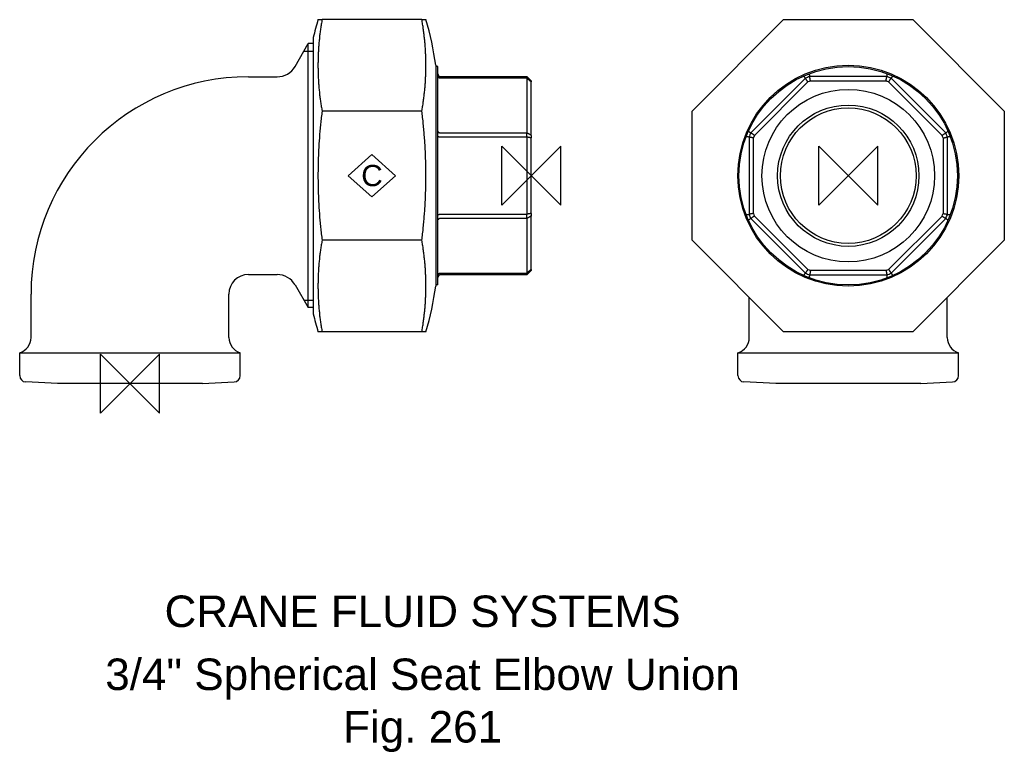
# Model space of a CAD drawing. Extents: x -18 to 139, y -59 to 134.
# Tile 1 of 2: x -18 to 139, y -59 to 58. Entities that reach past the tile are written whole.
import ezdxf

# ---------------------------------------------------------------- set-up
doc = ezdxf.new("R2010")
doc.units = 0
doc.header["$MEASUREMENT"] = 0
doc.layers.get('0').update_dxf_attribs({"linetype": 'CONTINUOUS'})
for name, color, linetype in [('DETAIL', 2, 'CONTINUOUS'), ('ORIGIN', 6, 'CONTINUOUS'), ('SYMBOL', 3, 'CONTINUOUS')]:
    doc.layers.add(name, color=color, linetype=linetype)
doc.layers.add('TEXT', color=7, linetype='CONTINUOUS', lineweight=13)
doc.styles.add('fastrack', font='ARIAL.TTF')

# ---------------------------------------------------------------- blocks, each defined once
blk = doc.blocks.new('C Symbol')
at = {"layer": 'SYMBOL'}
for p, q in [((-10, 0), (0, 9)), ((0, 9), (10, 0)), ((0, -9), (-10, 0)), ((10, 0), (0, -9))]:
    blk.add_line(p, q, dxfattribs=at)
at = {"layer": 'SYMBOL', "insert": (0, 0), "char_height": 9, "attachment_point": 5, "style": 'fastrack'}
blk.add_mtext('C', dxfattribs=at)
blk = doc.blocks.new('ZPO')
at = {"layer": 'ORIGIN'}
for p, q in [((-20, 20), (20, -20)), ((20, 20), (-20, -20)), ((-20, -20), (-20, 20)), ((20, -20), (20, 20))]:
    blk.add_line(p, q, dxfattribs=at)

msp = doc.modelspace()

# ---------------------------------------------------------------- linework, layer by layer
at = {"layer": 'DETAIL'}
for p, q in [((29.83, 57.77), (30.49, 57.77)), ((46.31, 57.77), (30.49, 57.77)), ((46.31, 57.77), (46.97, 57.77)), ((89.21, 43.26), (103.72, 57.77)), ((103.72, 57.77), (124.24, 57.77)), ((124.24, 57.77), (138.74, 43.26)), ((29.09, 54.93), (29.09, 11.07)), ((26.22, 50.35), (28.3, 53.96)), ((28.3, 12.05), (28.3, 53.96)), ((29.09, 53.96), (28.3, 53.96)), ((29.09, 52.74), (27.6, 52.74)), ((48.52, 50.53), (48.52, 15.47)), ((48.87, 50.34), (48.52, 50.34)), ((48.87, 15.67), (48.87, 50.34)), ((18.8, 48.7), (23.36, 48.7)), ((49.27, 48.75), (62.97, 48.75)), ((62.97, 48.47), (49.27, 48.47)), ((62.97, 48.47), (62.97, 48.75)), ((63.67, 48.05), (62.97, 48.75)), ((62.97, 48.47), (62.97, 39.8)), ((107.17, 48.47), (98.51, 39.8)), ((120.11, 48.75), (107.85, 48.75)), ((129.45, 39.8), (120.78, 48.47)), ((63.67, 48.05), (63.67, 47.88)), ((63.67, 39.4), (63.67, 47.88)), ((99.1, 39.4), (107.57, 47.88)), ((107.98, 48.05), (119.97, 48.05)), ((120.38, 47.88), (128.86, 39.4)), ((46.31, 43.26), (30.49, 43.26)), ((89.21, 22.74), (89.21, 43.26)), ((138.74, 43.26), (138.74, 22.74)), ((49.27, 39.8), (62.97, 39.8)), ((62.97, 39.13), (49.27, 39.13)), ((62.97, 39.13), (62.97, 39.8)), ((62.97, 39.13), (62.97, 26.87)), ((63.67, 39.4), (63.67, 38.99)), ((98.23, 39.13), (98.23, 26.87)), ((129.73, 26.87), (129.73, 39.13)), ((63.67, 27.01), (63.67, 38.99)), ((98.93, 27.01), (98.93, 38.99)), ((129.03, 38.99), (129.03, 27.01)), ((49.27, 26.87), (62.97, 26.87)), ((62.97, 26.2), (62.97, 26.87)), ((63.67, 27.01), (63.67, 26.6)), ((63.67, 18.12), (63.67, 26.6)), ((107.57, 18.12), (99.1, 26.6)), ((128.86, 26.6), (120.38, 18.12)), ((62.97, 26.2), (49.27, 26.2)), ((62.97, 26.2), (62.97, 17.53)), ((98.51, 26.2), (107.17, 17.53)), ((120.78, 17.53), (129.45, 26.2)), ((46.31, 22.74), (30.49, 22.74)), ((103.72, 8.23), (89.21, 22.74)), ((138.74, 22.74), (124.24, 8.23)), ((18.8, 17.3), (23.36, 17.3)), ((49.27, 17.53), (62.97, 17.53)), ((62.97, 17.25), (49.27, 17.25)), ((63.67, 17.95), (62.97, 17.25)), ((62.97, 17.25), (62.97, 17.53)), ((63.67, 18.12), (63.67, 17.95)), ((107.85, 17.25), (120.11, 17.25)), ((119.97, 17.95), (107.98, 17.95)), ((26.22, 15.65), (28.3, 12.05)), ((48.87, 15.67), (48.52, 15.67)), ((-15.7, 7.3), (-15.7, 14.2)), ((15.7, 7.3), (15.7, 14.2)), ((27.6, 13.26), (29.09, 13.26)), ((98.28, 7.3), (98.28, 13.68)), ((129.68, 7.3), (129.68, 13.68)), ((29.09, 12.05), (28.3, 12.05)), ((30.49, 8.23), (29.83, 8.23)), ((46.31, 8.23), (30.49, 8.23)), ((46.97, 8.23), (46.31, 8.23)), ((124.24, 8.23), (103.72, 8.23)), ((-17.5, 4.9), (17.5, 4.9)), ((-17.5, 1.26), (-17.5, 4.9)), ((17.5, 1.26), (17.5, 4.9)), ((96.48, 4.9), (131.48, 4.9)), ((96.48, 1.26), (96.48, 4.9)), ((131.48, 1.26), (131.48, 4.9)), ((-11.5, 0), (-16.55, 0.26)), ((11.5, 0), (-11.5, 0)), ((11.5, 0), (16.55, 0.26)), ((102.48, 0), (97.43, 0.26)), ((125.48, 0), (102.48, 0)), ((125.48, 0), (130.53, 0.26))]:
    msp.add_line(p, q, dxfattribs=at)
at = {"layer": 'DETAIL', "flags": 128}
for points in [[(30.49, 57.77), (30.45, 57.58), (30.42, 57.4), (30.39, 57.22), (30.36, 57.04), (30.33, 56.86), (30.3, 56.68), (30.27, 56.5), (30.25, 56.32), (30.22, 56.13), (30.2, 55.95), (30.17, 55.77), (30.15, 55.59), (30.13, 55.41), (30.1, 55.23), (30.08, 55.05), (30.06, 54.87), (30.05, 54.69), (30.03, 54.51), (30.01, 54.33), (29.99, 54.16), (29.98, 53.98), (29.96, 53.8), (29.95, 53.62), (29.94, 53.44), (29.92, 53.27), (29.91, 53.09), (29.9, 52.92), (29.89, 52.74), (29.88, 52.57), (29.88, 52.39), (29.87, 52.22), (29.86, 52.04), (29.85, 51.87), (29.85, 51.7), (29.84, 51.53), (29.84, 51.36), (29.84, 51.19), (29.84, 51.02), (29.83, 50.85), (29.83, 50.68), (29.83, 50.51), (29.83, 50.34), (29.83, 50.18), (29.84, 50.01), (29.84, 49.84), (29.84, 49.67), (29.84, 49.5), (29.85, 49.32), (29.85, 49.15), (29.86, 48.98), (29.87, 48.81), (29.88, 48.63), (29.88, 48.46), (29.89, 48.28), (29.9, 48.11), (29.91, 47.93), (29.92, 47.75), (29.94, 47.58), (29.95, 47.4), (29.96, 47.22), (29.98, 47.05), (29.99, 46.87), (30.01, 46.69), (30.03, 46.51), (30.05, 46.33), (30.06, 46.15), (30.08, 45.97), (30.1, 45.79), (30.13, 45.61), (30.15, 45.43), (30.17, 45.25), (30.2, 45.07), (30.22, 44.89), (30.25, 44.71), (30.27, 44.53), (30.3, 44.35), (30.33, 44.16), (30.36, 43.98), (30.39, 43.8), (30.42, 43.62), (30.45, 43.44), (30.49, 43.26)], [(46.31, 43.26), (46.34, 43.44), (46.38, 43.62), (46.41, 43.8), (46.44, 43.98), (46.47, 44.16), (46.5, 44.35), (46.52, 44.53), (46.55, 44.71), (46.58, 44.89), (46.6, 45.07), (46.63, 45.25), (46.65, 45.43), (46.67, 45.61), (46.69, 45.79), (46.71, 45.97), (46.73, 46.15), (46.75, 46.33), (46.77, 46.51), (46.79, 46.69), (46.8, 46.87), (46.82, 47.05), (46.83, 47.22), (46.85, 47.4), (46.86, 47.58), (46.87, 47.75), (46.88, 47.93), (46.9, 48.11), (46.91, 48.28), (46.91, 48.46), (46.92, 48.63), (46.93, 48.81), (46.94, 48.98), (46.94, 49.15), (46.95, 49.32), (46.95, 49.5), (46.96, 49.67), (46.96, 49.84), (46.96, 50.01), (46.96, 50.18), (46.97, 50.34), (46.97, 50.51), (46.97, 50.68), (46.96, 50.85), (46.96, 51.02), (46.96, 51.19), (46.96, 51.36), (46.95, 51.53), (46.95, 51.7), (46.94, 51.87), (46.94, 52.04), (46.93, 52.22), (46.92, 52.39), (46.91, 52.57), (46.91, 52.74), (46.9, 52.92), (46.88, 53.09), (46.87, 53.27), (46.86, 53.44), (46.85, 53.62), (46.83, 53.8), (46.82, 53.98), (46.8, 54.16), (46.79, 54.33), (46.77, 54.51), (46.75, 54.69), (46.73, 54.87), (46.71, 55.05), (46.69, 55.23), (46.67, 55.41), (46.65, 55.59), (46.63, 55.77), (46.6, 55.95), (46.58, 56.13), (46.55, 56.32), (46.52, 56.5), (46.5, 56.68), (46.47, 56.86), (46.44, 57.04), (46.41, 57.22), (46.38, 57.4), (46.34, 57.58), (46.31, 57.77)], [(48.87, 49.15), (48.87, 49.12), (48.87, 49.1), (48.88, 49.07), (48.88, 49.05), (48.89, 49.02), (48.9, 49), (48.91, 48.97), (48.92, 48.95), (48.94, 48.93), (48.95, 48.91), (48.97, 48.89), (48.99, 48.87), (49.01, 48.85), (49.03, 48.83), (49.05, 48.82), (49.07, 48.8), (49.09, 48.79), (49.12, 48.78), (49.14, 48.77), (49.17, 48.76), (49.19, 48.76), (49.22, 48.75), (49.24, 48.75), (49.27, 48.75)], [(49.27, 48.47), (49.24, 48.47), (49.22, 48.47), (49.19, 48.48), (49.17, 48.48), (49.14, 48.49), (49.12, 48.5), (49.09, 48.5), (49.07, 48.52), (49.05, 48.53), (49.03, 48.54), (49.01, 48.55), (48.99, 48.57), (48.97, 48.59), (48.95, 48.6), (48.94, 48.62), (48.92, 48.64), (48.91, 48.66), (48.9, 48.68), (48.89, 48.7), (48.88, 48.72), (48.88, 48.74), (48.87, 48.76), (48.87, 48.78), (48.87, 48.81)], [(63.67, 47.88), (63.64, 47.91), (63.61, 47.93), (63.58, 47.95), (63.55, 47.98), (63.52, 48), (63.5, 48.03), (63.47, 48.05), (63.44, 48.08), (63.41, 48.1), (63.38, 48.13), (63.35, 48.15), (63.32, 48.18), (63.29, 48.2), (63.26, 48.22), (63.23, 48.25), (63.2, 48.27), (63.17, 48.3), (63.15, 48.32), (63.12, 48.35), (63.09, 48.37), (63.06, 48.4), (63.03, 48.42), (63, 48.45), (62.97, 48.47)], [(107.17, 48.47), (107.17, 48.47), (107.17, 48.47), (107.17, 48.48), (107.17, 48.48), (107.16, 48.49), (107.16, 48.5), (107.15, 48.5), (107.14, 48.52), (107.13, 48.53), (107.13, 48.54), (107.12, 48.55), (107.11, 48.57), (107.09, 48.59), (107.08, 48.6), (107.07, 48.62), (107.06, 48.64), (107.04, 48.66), (107.03, 48.68), (107.02, 48.7), (107, 48.72), (106.99, 48.74), (106.97, 48.76), (106.96, 48.78), (106.94, 48.81)], [(107.57, 47.88), (107.56, 47.91), (107.54, 47.93), (107.52, 47.95), (107.51, 47.98), (107.49, 48), (107.47, 48.03), (107.46, 48.05), (107.44, 48.08), (107.42, 48.1), (107.41, 48.13), (107.39, 48.15), (107.37, 48.18), (107.36, 48.2), (107.34, 48.22), (107.32, 48.25), (107.31, 48.27), (107.29, 48.3), (107.27, 48.32), (107.26, 48.35), (107.24, 48.37), (107.22, 48.4), (107.21, 48.42), (107.19, 48.45), (107.17, 48.47)], [(107.78, 49.15), (107.78, 49.12), (107.79, 49.1), (107.79, 49.07), (107.79, 49.05), (107.8, 49.02), (107.8, 49), (107.81, 48.97), (107.81, 48.95), (107.82, 48.93), (107.82, 48.91), (107.82, 48.89), (107.83, 48.87), (107.83, 48.85), (107.83, 48.83), (107.84, 48.82), (107.84, 48.8), (107.84, 48.79), (107.84, 48.78), (107.85, 48.77), (107.85, 48.76), (107.85, 48.76), (107.85, 48.75), (107.85, 48.75), (107.85, 48.75)], [(107.98, 48.05), (107.98, 48.08), (107.97, 48.11), (107.97, 48.14), (107.96, 48.17), (107.96, 48.2), (107.95, 48.22), (107.94, 48.25), (107.94, 48.28), (107.93, 48.31), (107.93, 48.34), (107.92, 48.37), (107.92, 48.4), (107.91, 48.43), (107.91, 48.46), (107.9, 48.49), (107.89, 48.52), (107.89, 48.55), (107.88, 48.57), (107.88, 48.6), (107.87, 48.63), (107.87, 48.66), (107.86, 48.69), (107.86, 48.72), (107.85, 48.75)], [(119.97, 48.05), (119.98, 48.08), (119.98, 48.11), (119.99, 48.14), (119.99, 48.17), (120, 48.2), (120.01, 48.22), (120.01, 48.25), (120.02, 48.28), (120.02, 48.31), (120.03, 48.34), (120.03, 48.37), (120.04, 48.4), (120.04, 48.43), (120.05, 48.46), (120.06, 48.49), (120.06, 48.52), (120.07, 48.55), (120.07, 48.57), (120.08, 48.6), (120.08, 48.63), (120.09, 48.66), (120.09, 48.69), (120.1, 48.72), (120.11, 48.75)], [(120.11, 48.75), (120.11, 48.75), (120.11, 48.75), (120.11, 48.76), (120.11, 48.76), (120.11, 48.77), (120.11, 48.78), (120.11, 48.79), (120.12, 48.8), (120.12, 48.82), (120.12, 48.83), (120.12, 48.85), (120.13, 48.87), (120.13, 48.89), (120.13, 48.91), (120.14, 48.93), (120.14, 48.95), (120.15, 48.97), (120.15, 49), (120.16, 49.02), (120.16, 49.05), (120.17, 49.07), (120.17, 49.1), (120.18, 49.12), (120.18, 49.15)], [(120.38, 47.88), (120.4, 47.91), (120.41, 47.93), (120.43, 47.95), (120.45, 47.98), (120.46, 48), (120.48, 48.03), (120.5, 48.05), (120.51, 48.08), (120.53, 48.1), (120.55, 48.13), (120.56, 48.15), (120.58, 48.18), (120.6, 48.2), (120.61, 48.22), (120.63, 48.25), (120.65, 48.27), (120.66, 48.3), (120.68, 48.32), (120.7, 48.35), (120.71, 48.37), (120.73, 48.4), (120.75, 48.42), (120.77, 48.45), (120.78, 48.47)], [(121.01, 48.81), (121, 48.78), (120.98, 48.76), (120.97, 48.74), (120.95, 48.72), (120.94, 48.7), (120.92, 48.68), (120.91, 48.66), (120.9, 48.64), (120.88, 48.62), (120.87, 48.6), (120.86, 48.59), (120.85, 48.57), (120.84, 48.55), (120.83, 48.54), (120.82, 48.53), (120.81, 48.52), (120.81, 48.5), (120.8, 48.5), (120.79, 48.49), (120.79, 48.48), (120.79, 48.48), (120.78, 48.47), (120.78, 48.47), (120.78, 48.47)], [(30.49, 43.26), (30.45, 43), (30.42, 42.75), (30.39, 42.49), (30.36, 42.23), (30.33, 41.98), (30.3, 41.72), (30.27, 41.46), (30.25, 41.21), (30.22, 40.95), (30.2, 40.7), (30.17, 40.44), (30.15, 40.19), (30.13, 39.93), (30.1, 39.68), (30.08, 39.42), (30.06, 39.17), (30.05, 38.91), (30.03, 38.66), (30.01, 38.41), (29.99, 38.15), (29.98, 37.9), (29.96, 37.65), (29.95, 37.4), (29.94, 37.15), (29.92, 36.9), (29.91, 36.65), (29.9, 36.4), (29.89, 36.15), (29.88, 35.9), (29.88, 35.66), (29.87, 35.41), (29.86, 35.17), (29.85, 34.92), (29.85, 34.68), (29.84, 34.44), (29.84, 34.19), (29.84, 33.95), (29.84, 33.71), (29.83, 33.47), (29.83, 33.24), (29.83, 33), (29.83, 32.76), (29.83, 32.53), (29.84, 32.29), (29.84, 32.05), (29.84, 31.81), (29.84, 31.56), (29.85, 31.32), (29.85, 31.08), (29.86, 30.83), (29.87, 30.59), (29.88, 30.34), (29.88, 30.1), (29.89, 29.85), (29.9, 29.6), (29.91, 29.35), (29.92, 29.1), (29.94, 28.85), (29.95, 28.6), (29.96, 28.35), (29.98, 28.1), (29.99, 27.85), (30.01, 27.59), (30.03, 27.34), (30.05, 27.09), (30.06, 26.83), (30.08, 26.58), (30.1, 26.32), (30.13, 26.07), (30.15, 25.81), (30.17, 25.56), (30.2, 25.3), (30.22, 25.05), (30.25, 24.79), (30.27, 24.54), (30.3, 24.28), (30.33, 24.02), (30.36, 23.77), (30.39, 23.51), (30.42, 23.25), (30.45, 23), (30.49, 22.74)], [(46.31, 22.74), (46.34, 23), (46.38, 23.25), (46.41, 23.51), (46.44, 23.77), (46.47, 24.02), (46.5, 24.28), (46.52, 24.54), (46.55, 24.79), (46.58, 25.05), (46.6, 25.3), (46.63, 25.56), (46.65, 25.81), (46.67, 26.07), (46.69, 26.32), (46.71, 26.58), (46.73, 26.83), (46.75, 27.09), (46.77, 27.34), (46.79, 27.59), (46.8, 27.85), (46.82, 28.1), (46.83, 28.35), (46.85, 28.6), (46.86, 28.85), (46.87, 29.1), (46.88, 29.35), (46.9, 29.6), (46.91, 29.85), (46.91, 30.1), (46.92, 30.34), (46.93, 30.59), (46.94, 30.83), (46.94, 31.08), (46.95, 31.32), (46.95, 31.56), (46.96, 31.81), (46.96, 32.05), (46.96, 32.29), (46.96, 32.53), (46.97, 32.76), (46.97, 33), (46.97, 33.24), (46.96, 33.47), (46.96, 33.71), (46.96, 33.95), (46.96, 34.19), (46.95, 34.44), (46.95, 34.68), (46.94, 34.92), (46.94, 35.17), (46.93, 35.41), (46.92, 35.66), (46.91, 35.9), (46.91, 36.15), (46.9, 36.4), (46.88, 36.65), (46.87, 36.9), (46.86, 37.15), (46.85, 37.4), (46.83, 37.65), (46.82, 37.9), (46.8, 38.15), (46.79, 38.41), (46.77, 38.66), (46.75, 38.91), (46.73, 39.17), (46.71, 39.42), (46.69, 39.68), (46.67, 39.93), (46.65, 40.19), (46.63, 40.44), (46.6, 40.7), (46.58, 40.95), (46.55, 41.21), (46.52, 41.46), (46.5, 41.72), (46.47, 41.98), (46.44, 42.23), (46.41, 42.49), (46.38, 42.75), (46.34, 43), (46.31, 43.26)], [(48.87, 40.03), (48.87, 40.02), (48.87, 40), (48.88, 39.99), (48.88, 39.97), (48.89, 39.96), (48.9, 39.95), (48.91, 39.93), (48.92, 39.92), (48.94, 39.91), (48.95, 39.89), (48.97, 39.88), (48.99, 39.87), (49.01, 39.86), (49.03, 39.85), (49.05, 39.84), (49.07, 39.84), (49.09, 39.83), (49.12, 39.82), (49.14, 39.82), (49.17, 39.81), (49.19, 39.81), (49.22, 39.81), (49.24, 39.8), (49.27, 39.8)], [(49.27, 39.13), (49.24, 39.13), (49.22, 39.13), (49.19, 39.13), (49.17, 39.13), (49.14, 39.13), (49.12, 39.13), (49.09, 39.14), (49.07, 39.14), (49.05, 39.14), (49.03, 39.14), (49.01, 39.15), (48.99, 39.15), (48.97, 39.15), (48.95, 39.16), (48.94, 39.16), (48.92, 39.17), (48.91, 39.17), (48.9, 39.17), (48.89, 39.18), (48.88, 39.18), (48.88, 39.19), (48.87, 39.19), (48.87, 39.2), (48.87, 39.2)], [(63.67, 39.4), (63.64, 39.42), (63.61, 39.44), (63.58, 39.45), (63.55, 39.47), (63.52, 39.49), (63.5, 39.5), (63.47, 39.52), (63.44, 39.54), (63.41, 39.55), (63.38, 39.57), (63.35, 39.59), (63.32, 39.6), (63.29, 39.62), (63.26, 39.64), (63.23, 39.65), (63.2, 39.67), (63.17, 39.69), (63.15, 39.7), (63.12, 39.72), (63.09, 39.74), (63.06, 39.75), (63.03, 39.77), (63, 39.79), (62.97, 39.8)], [(63.67, 38.99), (63.64, 39), (63.61, 39.01), (63.58, 39.01), (63.55, 39.02), (63.52, 39.02), (63.5, 39.03), (63.47, 39.03), (63.44, 39.04), (63.41, 39.04), (63.38, 39.05), (63.35, 39.06), (63.32, 39.06), (63.29, 39.07), (63.26, 39.07), (63.23, 39.08), (63.2, 39.08), (63.17, 39.09), (63.15, 39.09), (63.12, 39.1), (63.09, 39.11), (63.06, 39.11), (63.03, 39.12), (63, 39.12), (62.97, 39.13)], [(98.23, 39.13), (98.23, 39.13), (98.22, 39.13), (98.22, 39.13), (98.21, 39.13), (98.21, 39.13), (98.2, 39.13), (98.19, 39.14), (98.17, 39.14), (98.16, 39.14), (98.14, 39.14), (98.13, 39.15), (98.11, 39.15), (98.09, 39.15), (98.07, 39.16), (98.05, 39.16), (98.03, 39.17), (98, 39.17), (97.98, 39.17), (97.96, 39.18), (97.93, 39.18), (97.91, 39.19), (97.88, 39.19), (97.85, 39.2), (97.83, 39.2)], [(98.17, 40.03), (98.19, 40.02), (98.22, 40), (98.24, 39.99), (98.26, 39.97), (98.28, 39.96), (98.3, 39.95), (98.32, 39.93), (98.34, 39.92), (98.36, 39.91), (98.38, 39.89), (98.39, 39.88), (98.41, 39.87), (98.42, 39.86), (98.44, 39.85), (98.45, 39.84), (98.46, 39.84), (98.47, 39.83), (98.48, 39.82), (98.49, 39.82), (98.5, 39.81), (98.5, 39.81), (98.51, 39.81), (98.51, 39.8), (98.51, 39.8)], [(98.93, 38.99), (98.9, 39), (98.87, 39.01), (98.84, 39.01), (98.81, 39.02), (98.78, 39.02), (98.75, 39.03), (98.72, 39.03), (98.69, 39.04), (98.67, 39.04), (98.64, 39.05), (98.61, 39.06), (98.58, 39.06), (98.55, 39.07), (98.52, 39.07), (98.49, 39.08), (98.46, 39.08), (98.43, 39.09), (98.4, 39.09), (98.37, 39.1), (98.34, 39.11), (98.32, 39.11), (98.29, 39.12), (98.26, 39.12), (98.23, 39.13)], [(99.1, 39.4), (99.07, 39.42), (99.05, 39.44), (99.02, 39.45), (99, 39.47), (98.97, 39.49), (98.95, 39.5), (98.92, 39.52), (98.9, 39.54), (98.88, 39.55), (98.85, 39.57), (98.83, 39.59), (98.8, 39.6), (98.78, 39.62), (98.75, 39.64), (98.73, 39.65), (98.7, 39.67), (98.68, 39.69), (98.66, 39.7), (98.63, 39.72), (98.61, 39.74), (98.58, 39.75), (98.56, 39.77), (98.53, 39.79), (98.51, 39.8)], [(128.86, 39.4), (128.88, 39.42), (128.91, 39.44), (128.93, 39.45), (128.96, 39.47), (128.98, 39.49), (129.01, 39.5), (129.03, 39.52), (129.06, 39.54), (129.08, 39.55), (129.1, 39.57), (129.13, 39.59), (129.15, 39.6), (129.18, 39.62), (129.2, 39.64), (129.23, 39.65), (129.25, 39.67), (129.28, 39.69), (129.3, 39.7), (129.33, 39.72), (129.35, 39.74), (129.37, 39.75), (129.4, 39.77), (129.42, 39.79), (129.45, 39.8)], [(129.03, 38.99), (129.06, 39), (129.09, 39.01), (129.12, 39.01), (129.14, 39.02), (129.17, 39.02), (129.2, 39.03), (129.23, 39.03), (129.26, 39.04), (129.29, 39.04), (129.32, 39.05), (129.35, 39.06), (129.38, 39.06), (129.41, 39.07), (129.44, 39.07), (129.47, 39.08), (129.49, 39.08), (129.52, 39.09), (129.55, 39.09), (129.58, 39.1), (129.61, 39.11), (129.64, 39.11), (129.67, 39.12), (129.7, 39.12), (129.73, 39.13)], [(129.45, 39.8), (129.45, 39.8), (129.45, 39.81), (129.45, 39.81), (129.46, 39.81), (129.47, 39.82), (129.47, 39.82), (129.48, 39.83), (129.49, 39.84), (129.5, 39.84), (129.52, 39.85), (129.53, 39.86), (129.55, 39.87), (129.56, 39.88), (129.58, 39.89), (129.6, 39.91), (129.62, 39.92), (129.64, 39.93), (129.66, 39.95), (129.68, 39.96), (129.7, 39.97), (129.72, 39.99), (129.74, 40), (129.76, 40.02), (129.78, 40.03)], [(130.13, 39.2), (130.1, 39.2), (130.08, 39.19), (130.05, 39.19), (130.02, 39.18), (130, 39.18), (129.98, 39.17), (129.95, 39.17), (129.93, 39.17), (129.91, 39.16), (129.89, 39.16), (129.87, 39.15), (129.85, 39.15), (129.83, 39.15), (129.81, 39.14), (129.8, 39.14), (129.78, 39.14), (129.77, 39.14), (129.76, 39.13), (129.75, 39.13), (129.74, 39.13), (129.74, 39.13), (129.73, 39.13), (129.73, 39.13), (129.73, 39.13)], [(48.87, 26.8), (48.87, 26.8), (48.87, 26.81), (48.88, 26.81), (48.88, 26.82), (48.89, 26.82), (48.9, 26.83), (48.91, 26.83), (48.92, 26.83), (48.94, 26.84), (48.95, 26.84), (48.97, 26.85), (48.99, 26.85), (49.01, 26.85), (49.03, 26.86), (49.05, 26.86), (49.07, 26.86), (49.09, 26.86), (49.12, 26.87), (49.14, 26.87), (49.17, 26.87), (49.19, 26.87), (49.22, 26.87), (49.24, 26.87), (49.27, 26.87)], [(63.67, 27.01), (63.64, 27), (63.61, 26.99), (63.58, 26.99), (63.55, 26.98), (63.52, 26.98), (63.5, 26.97), (63.47, 26.97), (63.44, 26.96), (63.41, 26.96), (63.38, 26.95), (63.35, 26.94), (63.32, 26.94), (63.29, 26.93), (63.26, 26.93), (63.23, 26.92), (63.2, 26.92), (63.17, 26.91), (63.15, 26.91), (63.12, 26.9), (63.09, 26.89), (63.06, 26.89), (63.03, 26.88), (63, 26.88), (62.97, 26.87)], [(63.67, 26.6), (63.64, 26.58), (63.61, 26.56), (63.58, 26.55), (63.55, 26.53), (63.52, 26.51), (63.5, 26.5), (63.47, 26.48), (63.44, 26.46), (63.41, 26.45), (63.38, 26.43), (63.35, 26.41), (63.32, 26.4), (63.29, 26.38), (63.26, 26.36), (63.23, 26.35), (63.2, 26.33), (63.17, 26.31), (63.15, 26.3), (63.12, 26.28), (63.09, 26.26), (63.06, 26.25), (63.03, 26.23), (63, 26.21), (62.97, 26.2)], [(97.83, 26.8), (97.85, 26.8), (97.88, 26.81), (97.91, 26.81), (97.93, 26.82), (97.96, 26.82), (97.98, 26.83), (98, 26.83), (98.03, 26.83), (98.05, 26.84), (98.07, 26.84), (98.09, 26.85), (98.11, 26.85), (98.13, 26.85), (98.14, 26.86), (98.16, 26.86), (98.17, 26.86), (98.19, 26.86), (98.2, 26.87), (98.21, 26.87), (98.21, 26.87), (98.22, 26.87), (98.22, 26.87), (98.23, 26.87), (98.23, 26.87)], [(98.93, 27.01), (98.9, 27), (98.87, 26.99), (98.84, 26.99), (98.81, 26.98), (98.78, 26.98), (98.75, 26.97), (98.72, 26.97), (98.69, 26.96), (98.67, 26.96), (98.64, 26.95), (98.61, 26.94), (98.58, 26.94), (98.55, 26.93), (98.52, 26.93), (98.49, 26.92), (98.46, 26.92), (98.43, 26.91), (98.4, 26.91), (98.37, 26.9), (98.34, 26.89), (98.32, 26.89), (98.29, 26.88), (98.26, 26.88), (98.23, 26.87)], [(99.1, 26.6), (99.07, 26.58), (99.05, 26.56), (99.02, 26.55), (99, 26.53), (98.97, 26.51), (98.95, 26.5), (98.92, 26.48), (98.9, 26.46), (98.88, 26.45), (98.85, 26.43), (98.83, 26.41), (98.8, 26.4), (98.78, 26.38), (98.75, 26.36), (98.73, 26.35), (98.7, 26.33), (98.68, 26.31), (98.66, 26.3), (98.63, 26.28), (98.61, 26.26), (98.58, 26.25), (98.56, 26.23), (98.53, 26.21), (98.51, 26.2)], [(128.86, 26.6), (128.88, 26.58), (128.91, 26.56), (128.93, 26.55), (128.96, 26.53), (128.98, 26.51), (129.01, 26.5), (129.03, 26.48), (129.06, 26.46), (129.08, 26.45), (129.1, 26.43), (129.13, 26.41), (129.15, 26.4), (129.18, 26.38), (129.2, 26.36), (129.23, 26.35), (129.25, 26.33), (129.28, 26.31), (129.3, 26.3), (129.33, 26.28), (129.35, 26.26), (129.37, 26.25), (129.4, 26.23), (129.42, 26.21), (129.45, 26.2)], [(129.03, 27.01), (129.06, 27), (129.09, 26.99), (129.12, 26.99), (129.14, 26.98), (129.17, 26.98), (129.2, 26.97), (129.23, 26.97), (129.26, 26.96), (129.29, 26.96), (129.32, 26.95), (129.35, 26.94), (129.38, 26.94), (129.41, 26.93), (129.44, 26.93), (129.47, 26.92), (129.49, 26.92), (129.52, 26.91), (129.55, 26.91), (129.58, 26.9), (129.61, 26.89), (129.64, 26.89), (129.67, 26.88), (129.7, 26.88), (129.73, 26.87)], [(129.73, 26.87), (129.73, 26.87), (129.73, 26.87), (129.74, 26.87), (129.74, 26.87), (129.75, 26.87), (129.76, 26.87), (129.77, 26.86), (129.78, 26.86), (129.8, 26.86), (129.81, 26.86), (129.83, 26.85), (129.85, 26.85), (129.87, 26.85), (129.89, 26.84), (129.91, 26.84), (129.93, 26.83), (129.95, 26.83), (129.98, 26.83), (130, 26.82), (130.02, 26.82), (130.05, 26.81), (130.08, 26.81), (130.1, 26.8), (130.13, 26.8)], [(49.27, 26.2), (49.24, 26.2), (49.22, 26.19), (49.19, 26.19), (49.17, 26.19), (49.14, 26.18), (49.12, 26.18), (49.09, 26.17), (49.07, 26.16), (49.05, 26.16), (49.03, 26.15), (49.01, 26.14), (48.99, 26.13), (48.97, 26.12), (48.95, 26.11), (48.94, 26.09), (48.92, 26.08), (48.91, 26.07), (48.9, 26.05), (48.89, 26.04), (48.88, 26.03), (48.88, 26.01), (48.87, 26), (48.87, 25.98), (48.87, 25.97)], [(98.51, 26.2), (98.51, 26.2), (98.51, 26.19), (98.5, 26.19), (98.5, 26.19), (98.49, 26.18), (98.48, 26.18), (98.47, 26.17), (98.46, 26.16), (98.45, 26.16), (98.44, 26.15), (98.42, 26.14), (98.41, 26.13), (98.39, 26.12), (98.38, 26.11), (98.36, 26.09), (98.34, 26.08), (98.32, 26.07), (98.3, 26.05), (98.28, 26.04), (98.26, 26.03), (98.24, 26.01), (98.22, 26), (98.19, 25.98), (98.17, 25.97)], [(129.78, 25.97), (129.76, 25.98), (129.74, 26), (129.72, 26.01), (129.7, 26.03), (129.68, 26.04), (129.66, 26.05), (129.64, 26.07), (129.62, 26.08), (129.6, 26.09), (129.58, 26.11), (129.56, 26.12), (129.55, 26.13), (129.53, 26.14), (129.52, 26.15), (129.5, 26.16), (129.49, 26.16), (129.48, 26.17), (129.47, 26.18), (129.47, 26.18), (129.46, 26.19), (129.45, 26.19), (129.45, 26.19), (129.45, 26.2), (129.45, 26.2)], [(30.49, 22.74), (30.45, 22.56), (30.42, 22.38), (30.39, 22.2), (30.36, 22.02), (30.33, 21.84), (30.3, 21.65), (30.27, 21.47), (30.25, 21.29), (30.22, 21.11), (30.2, 20.93), (30.17, 20.75), (30.15, 20.57), (30.13, 20.39), (30.1, 20.21), (30.08, 20.03), (30.06, 19.85), (30.05, 19.67), (30.03, 19.49), (30.01, 19.31), (29.99, 19.13), (29.98, 18.95), (29.96, 18.78), (29.95, 18.6), (29.94, 18.42), (29.92, 18.25), (29.91, 18.07), (29.9, 17.89), (29.89, 17.72), (29.88, 17.54), (29.88, 17.37), (29.87, 17.19), (29.86, 17.02), (29.85, 16.85), (29.85, 16.68), (29.84, 16.5), (29.84, 16.33), (29.84, 16.16), (29.84, 15.99), (29.83, 15.82), (29.83, 15.66), (29.83, 15.49), (29.83, 15.32), (29.83, 15.15), (29.84, 14.98), (29.84, 14.81), (29.84, 14.64), (29.84, 14.47), (29.85, 14.3), (29.85, 14.13), (29.86, 13.96), (29.87, 13.78), (29.88, 13.61), (29.88, 13.43), (29.89, 13.26), (29.9, 13.08), (29.91, 12.91), (29.92, 12.73), (29.94, 12.56), (29.95, 12.38), (29.96, 12.2), (29.98, 12.02), (29.99, 11.84), (30.01, 11.67), (30.03, 11.49), (30.05, 11.31), (30.06, 11.13), (30.08, 10.95), (30.1, 10.77), (30.13, 10.59), (30.15, 10.41), (30.17, 10.23), (30.2, 10.05), (30.22, 9.87), (30.25, 9.68), (30.27, 9.5), (30.3, 9.32), (30.33, 9.14), (30.36, 8.96), (30.39, 8.78), (30.42, 8.6), (30.45, 8.42), (30.49, 8.23)], [(46.31, 8.23), (46.34, 8.42), (46.38, 8.6), (46.41, 8.78), (46.44, 8.96), (46.47, 9.14), (46.5, 9.32), (46.52, 9.5), (46.55, 9.68), (46.58, 9.87), (46.6, 10.05), (46.63, 10.23), (46.65, 10.41), (46.67, 10.59), (46.69, 10.77), (46.71, 10.95), (46.73, 11.13), (46.75, 11.31), (46.77, 11.49), (46.79, 11.67), (46.8, 11.84), (46.82, 12.02), (46.83, 12.2), (46.85, 12.38), (46.86, 12.56), (46.87, 12.73), (46.88, 12.91), (46.9, 13.08), (46.91, 13.26), (46.91, 13.43), (46.92, 13.61), (46.93, 13.78), (46.94, 13.96), (46.94, 14.13), (46.95, 14.3), (46.95, 14.47), (46.96, 14.64), (46.96, 14.81), (46.96, 14.98), (46.96, 15.15), (46.97, 15.32), (46.97, 15.49), (46.97, 15.66), (46.96, 15.82), (46.96, 15.99), (46.96, 16.16), (46.96, 16.33), (46.95, 16.5), (46.95, 16.68), (46.94, 16.85), (46.94, 17.02), (46.93, 17.19), (46.92, 17.37), (46.91, 17.54), (46.91, 17.72), (46.9, 17.89), (46.88, 18.07), (46.87, 18.25), (46.86, 18.42), (46.85, 18.6), (46.83, 18.78), (46.82, 18.95), (46.8, 19.13), (46.79, 19.31), (46.77, 19.49), (46.75, 19.67), (46.73, 19.85), (46.71, 20.03), (46.69, 20.21), (46.67, 20.39), (46.65, 20.57), (46.63, 20.75), (46.6, 20.93), (46.58, 21.11), (46.55, 21.29), (46.52, 21.47), (46.5, 21.65), (46.47, 21.84), (46.44, 22.02), (46.41, 22.2), (46.38, 22.38), (46.34, 22.56), (46.31, 22.74)], [(48.87, 17.19), (48.87, 17.22), (48.87, 17.24), (48.88, 17.26), (48.88, 17.28), (48.89, 17.3), (48.9, 17.32), (48.91, 17.34), (48.92, 17.36), (48.94, 17.38), (48.95, 17.4), (48.97, 17.41), (48.99, 17.43), (49.01, 17.45), (49.03, 17.46), (49.05, 17.47), (49.07, 17.48), (49.09, 17.5), (49.12, 17.5), (49.14, 17.51), (49.17, 17.52), (49.19, 17.52), (49.22, 17.53), (49.24, 17.53), (49.27, 17.53)], [(49.27, 17.25), (49.24, 17.25), (49.22, 17.25), (49.19, 17.24), (49.17, 17.24), (49.14, 17.23), (49.12, 17.22), (49.09, 17.21), (49.07, 17.2), (49.05, 17.18), (49.03, 17.17), (49.01, 17.15), (48.99, 17.13), (48.97, 17.11), (48.95, 17.09), (48.94, 17.07), (48.92, 17.05), (48.91, 17.03), (48.9, 17), (48.89, 16.98), (48.88, 16.95), (48.88, 16.93), (48.87, 16.9), (48.87, 16.88), (48.87, 16.85)], [(63.67, 18.12), (63.64, 18.09), (63.61, 18.07), (63.58, 18.05), (63.55, 18.02), (63.52, 18), (63.5, 17.97), (63.47, 17.95), (63.44, 17.92), (63.41, 17.9), (63.38, 17.87), (63.35, 17.85), (63.32, 17.82), (63.29, 17.8), (63.26, 17.78), (63.23, 17.75), (63.2, 17.73), (63.17, 17.7), (63.15, 17.68), (63.12, 17.65), (63.09, 17.63), (63.06, 17.6), (63.03, 17.58), (63, 17.55), (62.97, 17.53)], [(106.94, 17.19), (106.96, 17.22), (106.97, 17.24), (106.99, 17.26), (107, 17.28), (107.02, 17.3), (107.03, 17.32), (107.04, 17.34), (107.06, 17.36), (107.07, 17.38), (107.08, 17.4), (107.09, 17.41), (107.11, 17.43), (107.12, 17.45), (107.13, 17.46), (107.13, 17.47), (107.14, 17.48), (107.15, 17.5), (107.16, 17.5), (107.16, 17.51), (107.17, 17.52), (107.17, 17.52), (107.17, 17.53), (107.17, 17.53), (107.17, 17.53)], [(107.57, 18.12), (107.56, 18.09), (107.54, 18.07), (107.52, 18.05), (107.51, 18.02), (107.49, 18), (107.47, 17.97), (107.46, 17.95), (107.44, 17.92), (107.42, 17.9), (107.41, 17.87), (107.39, 17.85), (107.37, 17.82), (107.36, 17.8), (107.34, 17.78), (107.32, 17.75), (107.31, 17.73), (107.29, 17.7), (107.27, 17.68), (107.26, 17.65), (107.24, 17.63), (107.22, 17.6), (107.21, 17.58), (107.19, 17.55), (107.17, 17.53)], [(107.85, 17.25), (107.85, 17.25), (107.85, 17.25), (107.85, 17.24), (107.85, 17.24), (107.85, 17.23), (107.84, 17.22), (107.84, 17.21), (107.84, 17.2), (107.84, 17.18), (107.83, 17.17), (107.83, 17.15), (107.83, 17.13), (107.82, 17.11), (107.82, 17.09), (107.82, 17.07), (107.81, 17.05), (107.81, 17.03), (107.8, 17), (107.8, 16.98), (107.79, 16.95), (107.79, 16.93), (107.79, 16.9), (107.78, 16.88), (107.78, 16.85)], [(107.98, 17.95), (107.98, 17.92), (107.97, 17.89), (107.97, 17.86), (107.96, 17.83), (107.96, 17.8), (107.95, 17.78), (107.94, 17.75), (107.94, 17.72), (107.93, 17.69), (107.93, 17.66), (107.92, 17.63), (107.92, 17.6), (107.91, 17.57), (107.91, 17.54), (107.9, 17.51), (107.89, 17.48), (107.89, 17.45), (107.88, 17.43), (107.88, 17.4), (107.87, 17.37), (107.87, 17.34), (107.86, 17.31), (107.86, 17.28), (107.85, 17.25)], [(119.97, 17.95), (119.98, 17.92), (119.98, 17.89), (119.99, 17.86), (119.99, 17.83), (120, 17.8), (120.01, 17.78), (120.01, 17.75), (120.02, 17.72), (120.02, 17.69), (120.03, 17.66), (120.03, 17.63), (120.04, 17.6), (120.04, 17.57), (120.05, 17.54), (120.06, 17.51), (120.06, 17.48), (120.07, 17.45), (120.07, 17.43), (120.08, 17.4), (120.08, 17.37), (120.09, 17.34), (120.09, 17.31), (120.1, 17.28), (120.11, 17.25)], [(120.18, 16.85), (120.18, 16.88), (120.17, 16.9), (120.17, 16.93), (120.16, 16.95), (120.16, 16.98), (120.15, 17), (120.15, 17.03), (120.14, 17.05), (120.14, 17.07), (120.13, 17.09), (120.13, 17.11), (120.13, 17.13), (120.12, 17.15), (120.12, 17.17), (120.12, 17.18), (120.12, 17.2), (120.11, 17.21), (120.11, 17.22), (120.11, 17.23), (120.11, 17.24), (120.11, 17.24), (120.11, 17.25), (120.11, 17.25), (120.11, 17.25)], [(120.38, 18.12), (120.4, 18.09), (120.41, 18.07), (120.43, 18.05), (120.45, 18.02), (120.46, 18), (120.48, 17.97), (120.5, 17.95), (120.51, 17.92), (120.53, 17.9), (120.55, 17.87), (120.56, 17.85), (120.58, 17.82), (120.6, 17.8), (120.61, 17.78), (120.63, 17.75), (120.65, 17.73), (120.66, 17.7), (120.68, 17.68), (120.7, 17.65), (120.71, 17.63), (120.73, 17.6), (120.75, 17.58), (120.77, 17.55), (120.78, 17.53)], [(120.78, 17.53), (120.78, 17.53), (120.78, 17.53), (120.79, 17.52), (120.79, 17.52), (120.79, 17.51), (120.8, 17.5), (120.81, 17.5), (120.81, 17.48), (120.82, 17.47), (120.83, 17.46), (120.84, 17.45), (120.85, 17.43), (120.86, 17.41), (120.87, 17.4), (120.88, 17.38), (120.9, 17.36), (120.91, 17.34), (120.92, 17.32), (120.94, 17.3), (120.95, 17.28), (120.97, 17.26), (120.98, 17.24), (121, 17.22), (121.01, 17.19)]]:
    msp.add_lwpolyline(points, dxfattribs=at)
at = {"layer": 'DETAIL'}
for radius in [17.53, 17.34, 13.7, 11.22, 10.76]:
    msp.add_circle((113.98, 33), radius, dxfattribs=at)
for centre, radius, start, end in [((75.61, 44.18), 47.75, 163.4666, 166.9833), ((1.19, 44.18), 47.75, 7.6418, 16.5334), ((23.36, 52), 3.3, 270, 330), ((18.8, 14.2), 34.5, 90, 180), ((113.98, 33), 16.9, 111.2587, 113.7413), ((113.98, 33), 16.9, 66.2587, 68.7413), ((113.98, 33), 16.2, 111.7186, 113.2814), ((113.98, 33), 16.2, 66.7186, 68.2814), ((113.98, 33), 16.9, 156.2587, 158.7413), ((113.98, 33), 16.2, 156.7186, 158.2814), ((113.98, 33), 16.2, 21.7186, 23.2814), ((113.98, 33), 16.9, 21.2587, 23.7413), ((113.98, 33), 16.9, 201.2587, 203.7413), ((113.98, 33), 16.2, 201.7186, 203.2814), ((113.98, 33), 16.2, 336.7186, 338.2814), ((113.98, 33), 16.9, 336.2587, 338.7413), ((18.8, 14.2), 3.1, 90, 180), ((23.36, 14), 3.3, 30, 90), ((113.98, 33), 16.9, 246.2587, 248.7413), ((113.98, 33), 16.2, 246.7186, 248.2814), ((113.98, 33), 16.2, 291.7186, 293.2814), ((113.98, 33), 16.9, 291.2587, 293.7413), ((1.19, 21.82), 47.75, 343.4666, 352.3582), ((75.61, 21.82), 47.75, 193.0167, 196.5334), ((-18.2, 7.3), 2.5, 286.2602, 0), ((18.2, 7.3), 2.5, 180, 253.7398), ((95.78, 7.3), 2.5, 286.2602, 0), ((132.18, 7.3), 2.5, 180, 253.7398), ((-16.5, 1.26), 1, 180, 267), ((16.5, 1.26), 1, 273, 0), ((97.48, 1.26), 1, 180, 267), ((130.48, 1.26), 1, 273, 0)]:
    msp.add_arc(centre, radius, start, end, dxfattribs=at)

# ---------------------------------------------------------------- block references
at = {"xscale": 0.375, "yscale": 0.375, "zscale": 0.375}
msp.add_blockref('C Symbol', (38.4, 33), dxfattribs=at)
at = {"layer": 'ORIGIN', "xscale": 0.234375, "yscale": 0.234375, "zscale": 0.234375}
for p in [(63.67, 33), (113.98, 33), (0, 0)]:
    msp.add_blockref('ZPO', p, dxfattribs=at)

# ---------------------------------------------------------------- texts
at = {"layer": 'TEXT', "char_height": 5, "attachment_point": 2, "style": 'fastrack'}
for s, insert in [('CRANE FLUID SYSTEMS', (46.43, -33.65)), ('\\A1;3/4" Spherical Seat Elbow Union\\PFig. 261', (46.43, -43.65))]:
    msp.add_mtext(s, dxfattribs=dict(at, insert=insert))

doc.saveas('drawing.dxf')
